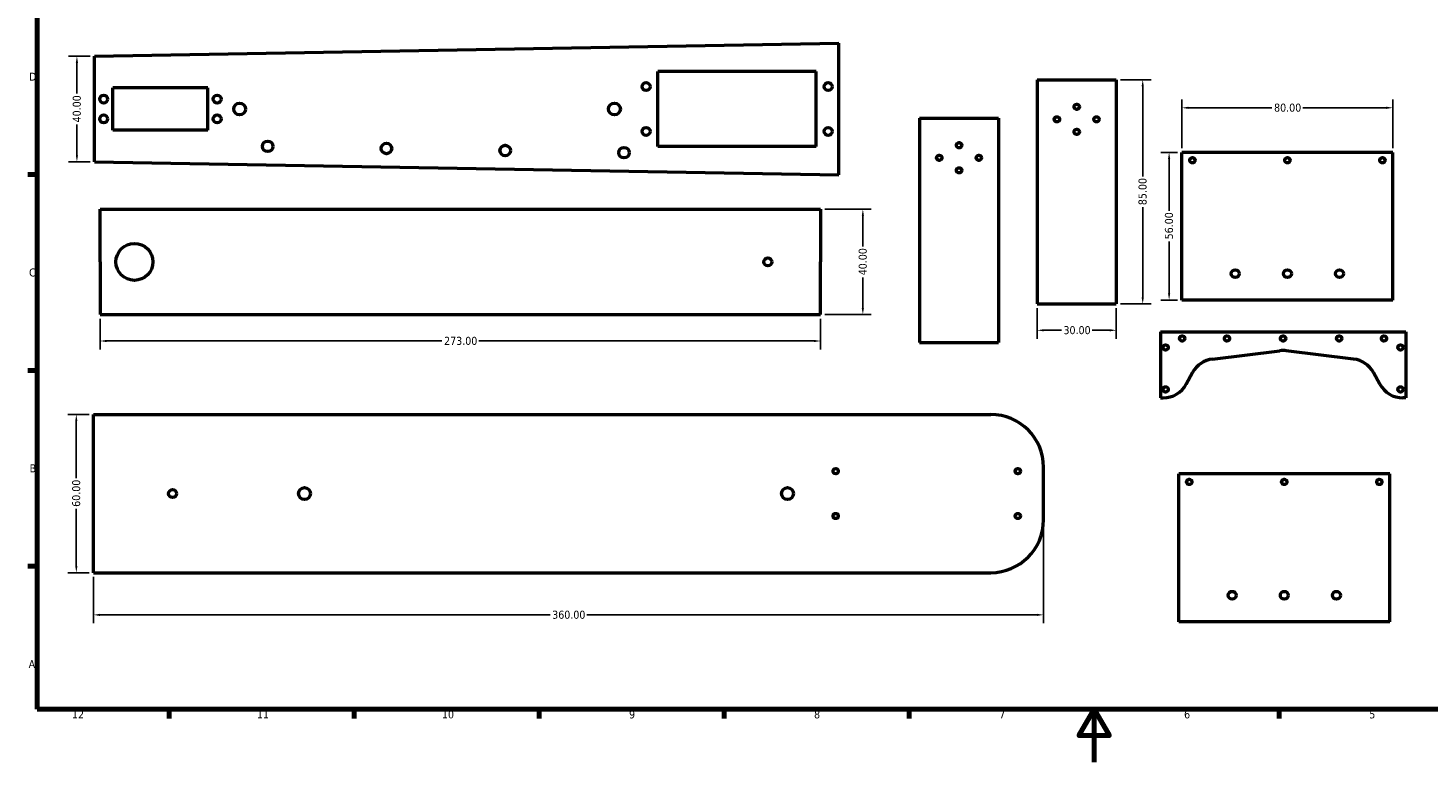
# Model space of a CAD drawing. Header units: millimetres. Extents: x 0 to 841, y 0 to 594.
# Tile 1 of 3: x 17 to 547, y 0 to 278. Entities that reach past the tile are written whole.
import ezdxf

# ---------------------------------------------------------------- set-up
doc = ezdxf.new("R2010")
doc.units = ezdxf.units.MM
for name, color, linetype, lineweight in [('Border (ANSI)', 7, 'Continuous', 70), ('Dimension (ANSI)', 7, 'Continuous', 25), ('Visible (ANSI)', 7, 'Continuous', 50)]:
    doc.layers.add(name, color=color, linetype=linetype, lineweight=lineweight)
doc.styles.add('Note Text (ANSI)', font='tahoma.ttf')
doc.dimstyles.new('Default - mm (ANSI)', dxfattribs={"dimtxt": 3.048, "dimasz": 2.5, "dimexe": 3.175, "dimexo": 1.6002, "dimgap": 0.8, "dimtad": 0, "dimtoh": 1, "dimrnd": 1e-08, "dimzin": 4, "dimdsep": 46, "dimtxsty": 'Note Text (ANSI)', "dimcen": 0.09, "dimdle": 10, "dimclrd": 256, "dimclre": 256, "dimclrt": 256, "dimadec": 1, "dimazin": 1, "dimtfac": 1, "dimtofl": 0, "dimtmove": 0, "dimatfit": 3, "dimfxl": 1, "dimtolj": 1, "dimtzin": 4, "dimlwd": -1, "dimlwe": -1, "dimarcsym": 0})

# ---------------------------------------------------------------- blocks, each defined once
blk = doc.blocks.new('Borders Default Border')
at = {"layer": 'Border (ANSI)'}
for p, q in [((20, 222.75), (16.55, 222.75)), ((20, 148.5), (16.55, 148.5)), ((20, 74.25), (16.55, 74.25)), ((70.08, 20), (70.08, 16.55)), ((140.17, 20), (140.17, 16.55)), ((210.25, 20), (210.25, 16.55)), ((280.33, 20), (280.33, 16.55)), ((350.42, 20), (350.42, 16.55)), ((490.58, 20), (490.58, 16.55))]:
    blk.add_line(p, q, dxfattribs=at)
at = {"layer": 'Border (ANSI)', "flags": 128}
for points in [[(20, 20), (20, 574), (821, 574), (821, 20), (20, 20)], [(420.5, 0), (420.5, 20), (414.73, 10), (426.27, 10), (420.5, 20)]]:
    blk.add_lwpolyline(points, dxfattribs=at)
at = {"layer": 'Border (ANSI)', "attachment_point": 7, "style": 'Note Text (ANSI)'}
for s, insert, char_height in [('D', (16.96, 258.35), 3.05), ('C', (16.95, 184.05), 3.05), ('B', (17.15, 109.85), 3.05), ('A', (16.78, 35.6), 3.05), ('12', (33.21, 16.55), 3.048), ('11', (103.29, 16.55), 3.048), ('10', (173.38, 16.49), 3.048), ('9', (244.28, 16.49), 3.05), ('8', (314.38, 16.48), 3.05), ('7', (384.51, 16.55), 3.05), ('6', (454.57, 16.49), 3.05), ('5', (524.73, 16.49), 3.05)]:
    blk.add_mtext(s, dxfattribs=dict(at, insert=insert, char_height=char_height))
blk = doc.blocks.new('*D6')
at = {"layer": 'Defpoints', "color": 0, "transparency": 16777216}
for p in [(401.32, 91.8), (41.32, 71.8), (401.32, 55.8)]:
    blk.add_point(p, dxfattribs=at)
at = {"layer": 'Dimension (ANSI)', "transparency": 16777216}
for p, q in [((401.32, 90.2), (401.32, 52.62)), ((41.32, 70.2), (41.32, 52.62)), ((43.82, 55.8), (214.35, 55.8)), ((398.82, 55.8), (228.29, 55.8))]:
    blk.add_line(p, q, dxfattribs=at)
for points in [[(43.82, 56.21), (43.82, 55.38), (41.32, 55.8)], [(398.82, 56.21), (398.82, 55.38), (401.32, 55.8)]]:
    blk.add_solid(points, dxfattribs=at)
at = {"layer": 'Dimension (ANSI)', "transparency": 16777216, "insert": (215.15, 57.38), "char_height": 3.048, "attachment_point": 1, "style": 'Note Text (ANSI)'}
blk.add_mtext('\\A1;360.00', dxfattribs=at)
blk = doc.blocks.new('*D8')
at = {"layer": 'Defpoints', "color": 0, "transparency": 16777216}
for p in [(35.09, 267.61), (41.73, 267.61), (41.73, 227.61)]:
    blk.add_point(p, dxfattribs=at)
at = {"layer": 'Dimension (ANSI)', "transparency": 16777216}
for p, q in [((40.13, 267.61), (31.91, 267.61)), ((35.09, 265.11), (35.09, 253.5)), ((35.09, 230.11), (35.09, 241.73)), ((40.13, 227.61), (31.91, 227.61))]:
    blk.add_line(p, q, dxfattribs=at)
for points in [[(34.67, 265.11), (35.5, 265.11), (35.09, 267.61)], [(34.67, 230.11), (35.5, 230.11), (35.09, 227.61)]]:
    blk.add_solid(points, dxfattribs=at)
at = {"layer": 'Dimension (ANSI)', "transparency": 16777216, "insert": (33.5, 242.53), "char_height": 3.048, "attachment_point": 1, "rotation": 90, "style": 'Note Text (ANSI)'}
blk.add_mtext('\\A1;40.00', dxfattribs=at)
blk = doc.blocks.new('*D9')
at = {"layer": 'Defpoints', "color": 0, "transparency": 16777216}
for p in [(34.86, 131.8), (41.32, 131.8), (41.32, 71.8)]:
    blk.add_point(p, dxfattribs=at)
at = {"layer": 'Dimension (ANSI)', "transparency": 16777216}
for p, q in [((39.72, 131.8), (31.68, 131.8)), ((34.86, 129.3), (34.86, 107.64)), ((34.86, 74.3), (34.86, 95.96)), ((39.72, 71.8), (31.68, 71.8))]:
    blk.add_line(p, q, dxfattribs=at)
for points in [[(34.44, 129.3), (35.27, 129.3), (34.86, 131.8)], [(34.44, 74.3), (35.27, 74.3), (34.86, 71.8)]]:
    blk.add_solid(points, dxfattribs=at)
at = {"layer": 'Dimension (ANSI)', "transparency": 16777216, "insert": (33.27, 96.76), "char_height": 3.048, "attachment_point": 1, "rotation": 90, "style": 'Note Text (ANSI)'}
blk.add_mtext('\\A1;60.00', dxfattribs=at)
blk = doc.blocks.new('*D10')
at = {"layer": 'Defpoints', "color": 0, "transparency": 16777216}
for p in [(316.86, 209.65), (332.86, 209.65), (316.86, 169.65)]:
    blk.add_point(p, dxfattribs=at)
at = {"layer": 'Dimension (ANSI)', "transparency": 16777216}
for p, q in [((318.46, 209.65), (336.04, 209.65)), ((332.86, 207.15), (332.86, 195.53)), ((332.86, 172.15), (332.86, 183.76)), ((318.46, 169.65), (336.04, 169.65))]:
    blk.add_line(p, q, dxfattribs=at)
for points in [[(332.44, 207.15), (333.28, 207.15), (332.86, 209.65)], [(332.44, 172.15), (333.28, 172.15), (332.86, 169.65)]]:
    blk.add_solid(points, dxfattribs=at)
at = {"layer": 'Dimension (ANSI)', "transparency": 16777216, "insert": (331.27, 184.56), "char_height": 3.048, "attachment_point": 1, "rotation": 90, "style": 'Note Text (ANSI)'}
blk.add_mtext('\\A1;40.00', dxfattribs=at)
blk = doc.blocks.new('*D11')
at = {"layer": 'Defpoints', "color": 0, "transparency": 16777216}
for p in [(43.86, 169.65), (316.86, 169.65), (316.86, 159.65)]:
    blk.add_point(p, dxfattribs=at)
at = {"layer": 'Dimension (ANSI)', "transparency": 16777216}
for p, q in [((43.86, 168.05), (43.86, 156.47)), ((316.86, 168.05), (316.86, 156.47)), ((46.36, 159.65), (173.4, 159.65)), ((314.36, 159.65), (187.32, 159.65))]:
    blk.add_line(p, q, dxfattribs=at)
for points in [[(46.36, 160.06), (46.36, 159.23), (43.86, 159.65)], [(314.36, 160.06), (314.36, 159.23), (316.86, 159.65)]]:
    blk.add_solid(points, dxfattribs=at)
at = {"layer": 'Dimension (ANSI)', "transparency": 16777216, "insert": (174.2, 161.23), "char_height": 3.048, "attachment_point": 1, "style": 'Note Text (ANSI)'}
blk.add_mtext('\\A1;273.00', dxfattribs=at)
blk = doc.blocks.new('*D13')
at = {"layer": 'Defpoints', "color": 0, "transparency": 16777216}
for p in [(428.89, 258.71), (428.89, 173.71), (438.89, 173.71)]:
    blk.add_point(p, dxfattribs=at)
at = {"layer": 'Dimension (ANSI)', "transparency": 16777216}
for p, q in [((430.49, 258.71), (442.06, 258.71)), ((438.89, 256.21), (438.89, 222.06)), ((438.89, 176.21), (438.89, 210.36)), ((430.49, 173.71), (442.06, 173.71))]:
    blk.add_line(p, q, dxfattribs=at)
for points in [[(438.47, 256.21), (439.31, 256.21), (438.89, 258.71)], [(438.47, 176.21), (439.31, 176.21), (438.89, 173.71)]]:
    blk.add_solid(points, dxfattribs=at)
at = {"layer": 'Dimension (ANSI)', "transparency": 16777216, "insert": (437.3, 211.16), "char_height": 3.048, "attachment_point": 1, "rotation": 90, "style": 'Note Text (ANSI)'}
blk.add_mtext('\\A1;85.00', dxfattribs=at)
blk = doc.blocks.new('*D14')
at = {"layer": 'Defpoints', "color": 0, "transparency": 16777216}
for p in [(398.89, 173.71), (428.89, 173.71), (428.89, 163.71)]:
    blk.add_point(p, dxfattribs=at)
at = {"layer": 'Dimension (ANSI)', "transparency": 16777216}
for p, q in [((398.89, 172.11), (398.89, 160.53)), ((428.89, 172.11), (428.89, 160.53)), ((401.39, 163.71), (408.06, 163.71)), ((426.39, 163.71), (419.72, 163.71))]:
    blk.add_line(p, q, dxfattribs=at)
for points in [[(401.39, 164.12), (401.39, 163.29), (398.89, 163.71)], [(426.39, 164.12), (426.39, 163.29), (428.89, 163.71)]]:
    blk.add_solid(points, dxfattribs=at)
at = {"layer": 'Dimension (ANSI)', "transparency": 16777216, "insert": (408.86, 165.29), "char_height": 3.048, "attachment_point": 1, "style": 'Note Text (ANSI)'}
blk.add_mtext('\\A1;30.00', dxfattribs=at)
blk = doc.blocks.new('*D15')
at = {"layer": 'Defpoints', "color": 0, "transparency": 16777216}
for p in [(448.89, 231.18), (453.71, 231.18), (453.71, 175.18)]:
    blk.add_point(p, dxfattribs=at)
at = {"layer": 'Dimension (ANSI)', "transparency": 16777216}
for p, q in [((452.11, 231.18), (445.71, 231.18)), ((448.89, 228.68), (448.89, 208.98)), ((448.89, 177.68), (448.89, 197.38)), ((452.11, 175.18), (445.71, 175.18))]:
    blk.add_line(p, q, dxfattribs=at)
for points in [[(448.47, 228.68), (449.3, 228.68), (448.89, 231.18)], [(448.47, 177.68), (449.3, 177.68), (448.89, 175.18)]]:
    blk.add_solid(points, dxfattribs=at)
at = {"layer": 'Dimension (ANSI)', "transparency": 16777216, "insert": (447.3, 198.18), "char_height": 3.048, "attachment_point": 1, "rotation": 90, "style": 'Note Text (ANSI)'}
blk.add_mtext('\\A1;56.00', dxfattribs=at)
blk = doc.blocks.new('*D16')
at = {"layer": 'Defpoints', "color": 0, "transparency": 16777216}
for p in [(453.71, 248.07), (453.71, 231.18), (533.71, 231.18)]:
    blk.add_point(p, dxfattribs=at)
at = {"layer": 'Dimension (ANSI)', "transparency": 16777216}
for p, q in [((453.71, 232.78), (453.71, 251.25)), ((533.71, 232.78), (533.71, 251.25)), ((456.21, 248.07), (487.86, 248.07)), ((531.21, 248.07), (499.56, 248.07))]:
    blk.add_line(p, q, dxfattribs=at)
for points in [[(456.21, 248.49), (456.21, 247.65), (453.71, 248.07)], [(531.21, 248.49), (531.21, 247.65), (533.71, 248.07)]]:
    blk.add_solid(points, dxfattribs=at)
at = {"layer": 'Dimension (ANSI)', "transparency": 16777216, "insert": (488.66, 249.66), "char_height": 3.048, "attachment_point": 1, "style": 'Note Text (ANSI)'}
blk.add_mtext('\\A1;80.00', dxfattribs=at)

msp = doc.modelspace()

# ---------------------------------------------------------------- linework, layer by layer
at = {"layer": 'Visible (ANSI)'}
for p, q in [((41.726, 267.612), (323.726, 272.612)), ((323.726, 222.612), (323.726, 272.612)), ((41.726, 227.612), (41.726, 267.612)), ((315.226, 261.862), (255.226, 261.862)), ((255.226, 233.362), (255.226, 261.862)), ((315.226, 233.362), (315.226, 261.862)), ((84.726, 255.612), (48.726, 255.612)), ((48.726, 239.612), (48.726, 255.612)), ((84.726, 239.612), (84.726, 255.612)), ((398.89, 258.707), (428.89, 258.707)), ((398.89, 258.707), (398.89, 173.707)), ((428.89, 258.707), (428.89, 173.707)), ((354.314, 244.114), (384.314, 244.114)), ((354.314, 244.114), (354.314, 159.114)), ((384.314, 244.114), (384.314, 159.114)), ((84.726, 239.612), (48.726, 239.612)), ((315.226, 233.362), (255.226, 233.362)), ((453.71, 175.181), (453.71, 231.181)), ((533.71, 231.181), (453.71, 231.181)), ((533.71, 175.181), (533.71, 231.181)), ((41.726, 227.612), (323.726, 222.612)), ((43.86, 209.647), (316.86, 209.647)), ((43.86, 189.647), (43.86, 209.647)), ((316.86, 209.647), (316.86, 189.647)), ((43.86, 189.647), (43.86, 169.647)), ((316.86, 169.647), (316.86, 189.647)), ((533.71, 175.181), (453.71, 175.181)), ((398.89, 173.707), (428.89, 173.707)), ((43.86, 169.647), (316.86, 169.647)), ((445.569, 163.109), (445.569, 138.109)), ((445.569, 163.109), (538.569, 163.109)), ((538.569, 163.109), (538.569, 138.109)), ((354.314, 159.114), (384.314, 159.114)), ((465.338, 152.789), (490.836, 155.956)), ((518.8, 152.789), (493.301, 155.956)), ((455.414, 143.309), (457.798, 147.666)), ((528.724, 143.309), (526.34, 147.666)), ((445.569, 138.109), (446.641, 138.109)), ((538.569, 138.109), (537.496, 138.109)), ((41.317, 131.797), (381.317, 131.797)), ((41.317, 71.797), (41.317, 131.797)), ((401.317, 91.797), (401.317, 111.797)), ((452.533, 53.216), (452.533, 109.216)), ((532.533, 109.216), (452.533, 109.216)), ((532.533, 53.216), (532.533, 109.216)), ((41.317, 71.797), (381.317, 71.797)), ((532.533, 53.216), (452.533, 53.216))]:
    msp.add_line(p, q, dxfattribs=at)
for centre, radius in [((250.726, 256.112), 1.5), ((319.726, 256.112), 1.5), ((45.226, 251.362), 1.5), ((88.226, 251.362), 1.5), ((96.726, 247.612), 2.25), ((238.726, 247.612), 2.25), ((413.89, 248.457), 1), ((45.226, 243.862), 1.5), ((88.226, 243.862), 1.5), ((406.39, 243.707), 1), ((421.39, 243.707), 1), ((250.726, 239.112), 1.5), ((319.726, 239.112), 1.5), ((413.89, 238.957), 1), ((107.372, 233.449), 2), ((152.364, 232.651), 2), ((197.357, 231.853), 2), ((369.314, 233.864), 1), ((242.35, 231.056), 2), ((361.814, 229.114), 1), ((376.814, 229.114), 1), ((457.71, 228.181), 1), ((493.71, 228.181), 1), ((529.71, 228.181), 1), ((369.314, 224.364), 1), ((56.86, 189.647), 7), ((296.86, 189.647), 1.5), ((473.96, 185.181), 1.5), ((493.71, 185.181), 1.5), ((513.46, 185.181), 1.5), ((453.837, 160.609), 1), ((470.819, 160.609), 1), ((492.069, 160.609), 1), ((513.319, 160.609), 1), ((530.301, 160.609), 1), ((447.569, 157.2), 1), ((536.569, 157.2), 1), ((447.569, 141.306), 1), ((536.569, 141.306), 1), ((322.567, 110.297), 1), ((391.567, 110.297), 1), ((456.533, 106.216), 1), ((492.533, 106.216), 1), ((528.533, 106.216), 1), ((71.317, 101.797), 1.5), ((121.317, 101.797), 2.25), ((304.317, 101.797), 2.25), ((322.567, 93.297), 1), ((391.567, 93.297), 1), ((472.783, 63.216), 1.5), ((492.533, 63.216), 1.5), ((512.283, 63.216), 1.5)]:
    msp.add_circle(centre, radius, dxfattribs=at)
for centre, radius, start, end in [((492.069, 146.032), 10, 82.92049, 97.07951), ((466.57, 142.866), 10, 97.07951, 151.31483), ((517.567, 142.866), 10, 28.68517, 82.92049), ((446.641, 148.109), 10, 270, 331.31483), ((537.496, 148.109), 10, 208.68517, 270), ((381.317, 111.797), 20, 0, 90), ((381.317, 91.797), 20, 270, 0)]:
    msp.add_arc(centre, radius, start, end, dxfattribs=at)

# ---------------------------------------------------------------- block references
msp.add_blockref('Borders Default Border', (0, 0))

# ---------------------------------------------------------------- dimensions: what is measured, and where the dimension line sits
at = {"layer": 'Dimension (ANSI)'}
for base, p1, p2, angle, picture, middle in [((35.088, 267.612), (41.726, 227.612), (41.726, 267.612), 90, '*D8', (35.088, 247.612)), ((438.89, 173.707), (428.89, 258.707), (428.89, 173.707), 90, '*D13', (438.89, 216.207)), ((453.71, 248.071), (533.71, 231.181), (453.71, 231.181), 180, '*D16', (493.71, 248.071)), ((448.887, 231.181), (453.71, 175.181), (453.71, 231.181), 90, '*D15', (448.887, 203.181)), ((332.86, 209.647), (316.86, 169.647), (316.86, 209.647), 90, '*D10', (332.86, 189.647)), ((428.89, 163.707), (398.89, 173.707), (428.89, 173.707), 180, '*D14', (413.89, 163.707)), ((316.86, 159.647), (43.86, 169.647), (316.86, 169.647), 180, '*D11', (180.36, 159.647)), ((34.856, 131.797), (41.317, 71.797), (41.317, 131.797), 90, '*D9', (34.856, 101.797))]:
    dim = msp.add_linear_dim(base=base, p1=p1, p2=p2, angle=angle, dimstyle='Default - mm (ANSI)', override={"dimtoh": 0, "dimdec": 2, "dimtp": 0, "dimtm": 0, "dimtdec": 2, "dimatfit": 1}, dxfattribs=at)
    dim.commit()
    dim.dimension.update_dxf_attribs({"geometry": picture, "text_midpoint": middle, "dimtype": 160})
dim = msp.add_linear_dim(base=(401.317, 55.797), p1=(41.317, 71.797), p2=(401.317, 91.797), dimstyle='Default - mm (ANSI)', override={"dimtoh": 0, "dimdec": 2, "dimtp": 0, "dimtm": 0, "dimtdec": 2, "dimatfit": 1}, dxfattribs=at)
dim.commit()
dim.dimension.update_dxf_attribs({"geometry": '*D6', "text_midpoint": (221.317, 55.797), "dimtype": 160})

doc.saveas('drawing.dxf')
